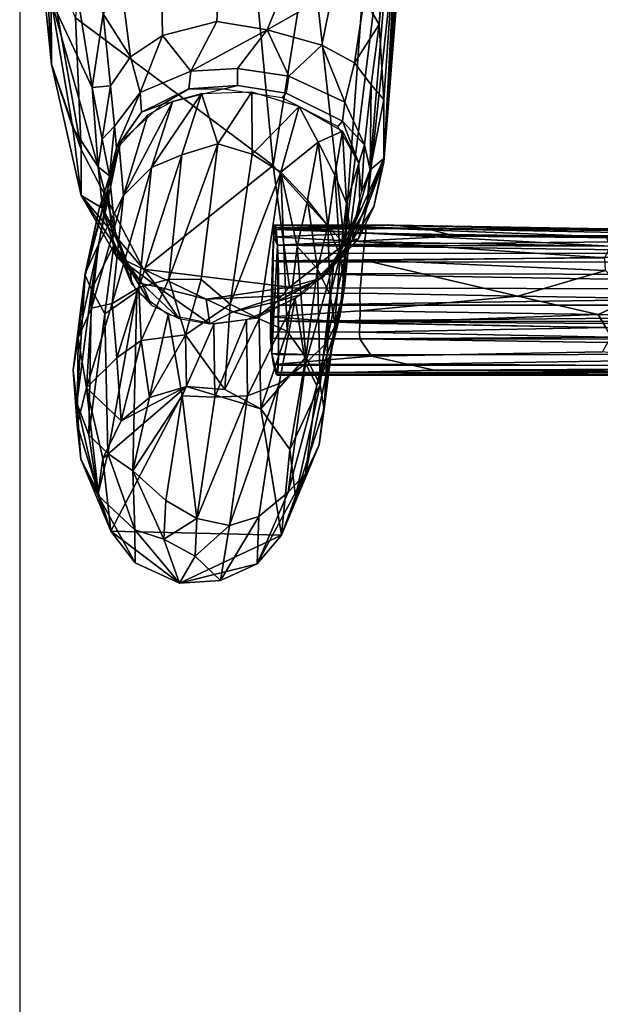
# Model space of a CAD drawing. Header units: millimetres. Extents: x 74 to 645, y -316 to 396.
# Tile 2 of 16: x 74 to 152, y -183 to -50. Entities that reach past the tile are written whole.
import ezdxf

# ---------------------------------------------------------------- set-up
doc = ezdxf.new("R2010")
doc.units = ezdxf.units.MM
doc.layers.add('Default', color=7, linetype='Continuous', true_color=0x000000)
doc.styles.add('Default', font='arial.ttf')
doc.dimstyles.new('Default', dxfattribs={"dimscale": 10, "dimtxt": 2.5, "dimasz": 3, "dimexe": 1, "dimexo": 0.5, "dimgap": 0.8, "dimtad": 1, "dimtoh": 1, "dimzin": 4, "dimdsep": 46, "dimtxsty": 'Default', "dimcen": 2.5, "dimadec": 1, "dimazin": 1, "dimtfac": 1, "dimtdec": 4, "dimtix": 1, "dimtofl": 0, "dimtmove": 1, "dimatfit": 3, "dimfxl": 1, "dimtolj": 1, "dimtzin": 1, "dimarcsym": 0})

# ---------------------------------------------------------------- blocks, each defined once
blk = doc.blocks.new('*D1')
at = {"color": 0, "lineweight": -2}
for p, q in [((73.68, -18), (73.68, -316)), ((644.68, -18), (644.68, -316)), ((103.68, -306), (614.68, -306))]:
    blk.add_line(p, q, dxfattribs=at)
at = {"color": 0}
for points in [[(103.68, -301), (103.68, -311), (73.68, -306)], [(614.68, -311), (614.68, -301), (644.68, -306)]]:
    blk.add_solid(points, dxfattribs=at)
at = {"layer": 'Defpoints', "color": 0}
for p in [(73.68, -13), (644.68, -13), (644.68, -306)]:
    blk.add_point(p, dxfattribs=at)
at = {"color": 0, "insert": (359.18, -285.24), "char_height": 25, "attachment_point": 5, "style": 'Default'}
blk.add_mtext('\\A1;571.00', dxfattribs=at)

msp = doc.modelspace()

# ---------------------------------------------------------------- linework, layer by layer
at = {"layer": 'Default', "color": 18, "true_color": 0x000000}
for points in [[(120.264, -46.88, 635.632), (134.809, 136.499, 636.661), (122.297, -50.412, 638.284)], [(122.297, -50.412, 638.284), (134.809, 136.499, 636.661), (128.802, 23.23, 641.379)], [(129.787, 28.009, 644.4), (122.947, -68.492, 643.061), (128.802, 23.23, 641.379)], [(129.515, 19.757, 648.39), (122.947, -68.492, 643.061), (129.787, 28.009, 644.4)], [(128.802, 23.23, 641.379), (122.951, -60.515, 640.685), (122.297, -50.412, 638.284)], [(122.947, -68.492, 643.061), (122.951, -60.515, 640.685), (128.802, 23.23, 641.379)], [(129.515, 19.757, 648.39), (125.871, -32.129, 649.173), (122.947, -68.492, 643.061)], [(117.598, -80.093, 657.491), (124.238, 11.714, 656.601), (112.99, -38.165, 658.552)], [(124.238, 11.714, 656.601), (117.598, -80.093, 657.491), (125.453, -16.817, 655.903)], [(84.627, 6.074, 660.141), (81.209, -49.487, 659.761), (107.944, -69.47, 658.769), (101.57, -1.381, 659.303)], [(112.99, -38.165, 658.552), (101.57, -1.381, 659.303), (107.944, -69.47, 658.769)], [(120.629, -75.149, 655.947), (125.453, -16.817, 655.903), (117.598, -80.093, 657.491)], [(124.537, -38.808, 654.719), (125.453, -16.817, 655.903), (120.629, -75.149, 655.947)], [(78.782, -29.379, 644.539), (83.488, -58.931, 640.627), (77.93, -47.114, 650.906)], [(84.963, -48.95, 637.994), (83.488, -58.931, 640.627), (78.782, -29.379, 644.539)], [(77.93, -47.114, 650.906), (77.963, -55.762, 657.826), (75.446, -30.731, 657.869)], [(77.122, -39.468, 659.445), (75.446, -30.731, 657.869), (77.963, -55.762, 657.826)], [(124.537, -38.808, 654.719), (122.923, -69.017, 647.225), (125.871, -32.129, 649.173)], [(122.947, -68.492, 643.061), (125.871, -32.129, 649.173), (122.923, -69.017, 647.225)], [(117.598, -80.093, 657.491), (112.99, -38.165, 658.552), (107.944, -69.47, 658.769)], [(77.122, -39.468, 659.445), (77.963, -55.762, 657.826), (81.994, -67.317, 658.875)], [(81.994, -67.317, 658.875), (81.209, -49.487, 659.761), (77.122, -39.468, 659.445)], [(124.537, -38.808, 654.719), (120.629, -75.149, 655.947), (122.923, -69.017, 647.225)], [(92.88, -44.433, 632.636), (100.703, -43.048, 631.541), (100.36, -50.003, 629.099), (93.004, -51.891, 630.242)], [(110.231, -43.614, 631.631), (107.165, -51.107, 628.524), (100.36, -50.003, 629.099), (100.703, -43.048, 631.541)], [(107.165, -51.107, 628.524), (110.231, -43.614, 631.631), (115.986, -46.074, 632.936)], [(87.552, -45.938, 635.565), (92.88, -44.433, 632.636), (93.004, -51.891, 630.242), (88.659, -54.751, 632.638)], [(84.963, -48.95, 637.994), (87.552, -45.938, 635.565), (88.659, -54.751, 632.638)], [(107.165, -51.107, 628.524), (115.986, -46.074, 632.936), (114.528, -53.184, 629.745)], [(120.264, -46.88, 635.632), (118.97, -55.598, 632.399), (114.528, -53.184, 629.745), (115.986, -46.074, 632.936)], [(77.93, -47.114, 650.906), (83.488, -58.931, 640.627), (84.276, -69.661, 641.738)], [(84.276, -69.661, 641.738), (80.85, -64.368, 650.631), (77.93, -47.114, 650.906)], [(80.85, -64.368, 650.631), (77.963, -55.762, 657.826), (77.93, -47.114, 650.906)], [(118.97, -55.598, 632.399), (120.264, -46.88, 635.632), (122.297, -50.412, 638.284)], [(85.981, -58.698, 635.346), (83.488, -58.931, 640.627), (84.963, -48.95, 637.994)], [(84.963, -48.95, 637.994), (88.659, -54.751, 632.638), (85.981, -58.698, 635.346)], [(81.209, -49.487, 659.761), (81.994, -67.317, 658.875), (90.429, -83.456, 658.513), (107.944, -69.47, 658.769)], [(93.004, -51.891, 630.242), (100.36, -50.003, 629.099), (96.85, -56.684, 622.367)], [(96.85, -56.684, 622.367), (100.36, -50.003, 629.099), (107.165, -51.107, 628.524)], [(118.97, -55.598, 632.399), (122.297, -50.412, 638.284), (121.223, -58.558, 635.379)], [(121.223, -58.558, 635.379), (122.297, -50.412, 638.284), (122.951, -60.515, 640.685)], [(89.982, -59.582, 624.71), (88.659, -54.751, 632.638), (93.004, -51.891, 630.242)], [(93.004, -51.891, 630.242), (96.85, -56.684, 622.367), (89.982, -59.582, 624.71)], [(96.85, -56.684, 622.367), (107.165, -51.107, 628.524), (103.149, -56.347, 621.743)], [(103.149, -56.347, 621.743), (107.165, -51.107, 628.524), (110.089, -57.363, 622.366)], [(110.089, -57.363, 622.366), (107.165, -51.107, 628.524), (114.528, -53.184, 629.745)], [(110.089, -57.363, 622.366), (114.528, -53.184, 629.745), (117.637, -60.899, 624.076)], [(117.637, -60.899, 624.076), (114.528, -53.184, 629.745), (118.97, -55.598, 632.399)], [(80.85, -64.368, 650.631), (82.011, -73.513, 657.387), (77.963, -55.762, 657.826)], [(81.994, -67.317, 658.875), (77.963, -55.762, 657.826), (82.011, -73.513, 657.387)], [(88.659, -54.751, 632.638), (89.982, -59.582, 624.71), (86.51, -64.157, 629.09), (85.981, -58.698, 635.346)], [(118.97, -55.598, 632.399), (121.223, -58.558, 635.379), (120.31, -66.665, 625.01), (117.637, -60.899, 624.076)], [(96.85, -56.684, 622.367), (96.574, -59.114, 615.799), (90.138, -62.233, 617.434), (89.982, -59.582, 624.71)], [(103.149, -56.347, 621.743), (103.136, -58.625, 615.26), (96.574, -59.114, 615.799), (96.85, -56.684, 622.367)], [(110.089, -57.363, 622.366), (109.729, -59.695, 615.657), (103.136, -58.625, 615.26), (103.149, -56.347, 621.743)], [(117.345, -63.472, 616.851), (109.729, -59.695, 615.657), (110.089, -57.363, 622.366), (117.637, -60.899, 624.076)], [(121.223, -58.558, 635.379), (121.089, -70.032, 627.535), (120.31, -66.665, 625.01)], [(121.223, -58.558, 635.379), (122.951, -60.515, 640.685), (121.089, -70.032, 627.535)], [(85.981, -58.698, 635.346), (84.824, -65.914, 636.733), (83.488, -58.931, 640.627)], [(84.276, -69.661, 641.738), (83.488, -58.931, 640.627), (84.824, -65.914, 636.733)], [(84.824, -65.914, 636.733), (85.981, -58.698, 635.346), (86.51, -64.157, 629.09)], [(86.752, -67.007, 620.064), (86.51, -64.157, 629.09), (89.982, -59.582, 624.71)], [(86.752, -67.007, 620.064), (89.982, -59.582, 624.71), (90.138, -62.233, 617.434)], [(92.964, -61.221, 606.375), (90.138, -62.233, 617.434), (96.574, -59.114, 615.799)], [(98.276, -59.716, 606.347), (91.492, -69.741, 440.487), (94.409, -60.763, 606.366)], [(98.276, -59.716, 606.347), (95.627, -68.026, 442.795), (91.492, -69.741, 440.487)], [(92.964, -61.221, 606.375), (96.574, -59.114, 615.799), (101.202, -59.126, 606.393)], [(100.48, -66.534, 457.422), (95.627, -68.026, 442.795), (98.276, -59.716, 606.347)], [(101.202, -59.126, 606.393), (96.574, -59.114, 615.799), (103.136, -58.625, 615.26)], [(98.276, -59.716, 606.347), (105.101, -59.515, 606.343), (100.48, -66.534, 457.422)], [(105.126, -67.92, 446.882), (100.48, -66.534, 457.422), (105.101, -59.515, 606.343)], [(109.189, -60.313, 606.391), (101.202, -59.126, 606.393), (103.136, -58.625, 615.26), (109.729, -59.695, 615.657)], [(105.101, -59.515, 606.343), (111.477, -61.501, 606.289), (105.126, -67.92, 446.882)], [(109.729, -59.695, 615.657), (117.345, -63.472, 616.851), (116.718, -64.175, 606.397), (109.189, -60.313, 606.391)], [(87.417, -66.149, 606.392), (90.138, -62.233, 617.434), (92.964, -61.221, 606.375)], [(94.409, -60.763, 606.366), (87.723, -73.53, 422.579), (90.992, -62.631, 606.367)], [(94.409, -60.763, 606.366), (91.492, -69.741, 440.487), (87.723, -73.53, 422.579)], [(120.31, -66.665, 625.01), (117.345, -63.472, 616.851), (117.637, -60.899, 624.076)], [(122.947, -68.492, 643.061), (121.089, -70.032, 627.535), (122.951, -60.515, 640.685)], [(87.417, -66.149, 606.392), (86.752, -67.007, 620.064), (90.138, -62.233, 617.434)], [(105.126, -67.92, 446.882), (111.477, -61.501, 606.289), (108.979, -70.339, 437.269)], [(114.04, -66.327, 559.435), (108.979, -70.339, 437.269), (111.477, -61.501, 606.289)], [(114.04, -66.327, 559.435), (111.477, -61.501, 606.289), (117.353, -64.837, 606.405)], [(90.992, -62.631, 606.367), (87.723, -73.53, 422.579), (87.135, -66.798, 606.332)], [(119.563, -69.136, 606.398), (116.718, -64.175, 606.397), (117.345, -63.472, 616.851)], [(119.563, -69.136, 606.398), (117.345, -63.472, 616.851), (120.31, -66.665, 625.01)], [(80.85, -64.368, 650.631), (84.276, -69.661, 641.738), (84.862, -75.24, 645.859), (82.011, -73.513, 657.387)], [(86.51, -64.157, 629.09), (85.816, -70.836, 622.895), (84.824, -65.914, 636.733)], [(85.816, -70.836, 622.895), (86.51, -64.157, 629.09), (86.752, -67.007, 620.064)], [(114.04, -66.327, 559.435), (117.353, -64.837, 606.405), (116.284, -70.765, 538.784)], [(117.866, -74.57, 540.89), (116.284, -70.765, 538.784), (117.353, -64.837, 606.405)], [(117.866, -74.57, 540.89), (117.353, -64.837, 606.405), (119.556, -69.203, 606.397)], [(84.824, -65.914, 636.733), (85.816, -70.836, 622.895), (84.276, -69.661, 641.738)], [(85.622, -72.505, 606.403), (86.752, -67.007, 620.064), (87.417, -66.149, 606.392)], [(93.862, -84.84, 183.258), (95.627, -68.026, 442.795), (100.48, -66.534, 457.422)], [(93.862, -84.84, 183.258), (100.48, -66.534, 457.422), (98.23, -84.892, 175.342)], [(100.48, -66.534, 457.422), (105.126, -67.92, 446.882), (102.16, -88.199, 136.499), (98.23, -84.892, 175.342)], [(112.6, -74.132, 421.834), (108.979, -70.339, 437.269), (114.04, -66.327, 559.435)], [(114.04, -66.327, 559.435), (115.345, -77.627, 424.295), (112.6, -74.132, 421.834)], [(114.04, -66.327, 559.435), (116.284, -70.765, 538.784), (115.345, -77.627, 424.295)], [(82.011, -73.513, 657.387), (90.429, -83.456, 658.513), (81.994, -67.317, 658.875)], [(82.543, -84.065, 378.253), (87.135, -66.798, 606.332), (84.344, -80.129, 375.393)], [(82.543, -84.065, 378.253), (84.426, -75.307, 521.598), (87.135, -66.798, 606.332)], [(84.344, -80.129, 375.393), (87.135, -66.798, 606.332), (87.723, -73.53, 422.579)], [(85.537, -72.93, 606.383), (87.135, -66.798, 606.332), (84.426, -75.307, 521.598)], [(85.622, -72.505, 606.403), (85.816, -70.836, 622.895), (86.752, -67.007, 620.064)], [(120.31, -66.665, 625.01), (119.918, -72.999, 606.402), (119.563, -69.136, 606.398)], [(120.31, -66.665, 625.01), (121.089, -70.032, 627.535), (119.918, -72.999, 606.402)], [(89.801, -85.965, 189.619), (91.492, -69.741, 440.487), (95.627, -68.026, 442.795)], [(89.801, -85.965, 189.619), (95.627, -68.026, 442.795), (93.862, -84.84, 183.258)], [(105.126, -67.92, 446.882), (108.979, -70.339, 437.269), (102.16, -88.199, 136.499)], [(119.556, -69.203, 606.397), (118.375, -78.264, 549.114), (117.866, -74.57, 540.89)], [(119.556, -69.203, 606.397), (119.662, -75.274, 606.419), (118.375, -78.264, 549.114)], [(122.947, -68.492, 643.061), (121.586, -75.06, 644.269), (118.7, -79.497, 623.676)], [(118.963, -77.349, 606.408), (122.947, -68.492, 643.061), (118.7, -79.497, 623.676)], [(118.963, -77.349, 606.408), (121.089, -70.032, 627.535), (122.947, -68.492, 643.061)], [(121.586, -75.06, 644.269), (122.923, -69.017, 647.225), (120.629, -75.149, 655.947), (119.499, -79.386, 654.339)], [(122.923, -69.017, 647.225), (121.586, -75.06, 644.269), (122.947, -68.492, 643.061)], [(84.276, -69.661, 641.738), (86.574, -78.37, 624.164), (84.862, -75.24, 645.859)], [(85.816, -70.836, 622.895), (86.574, -78.37, 624.164), (84.276, -69.661, 641.738)], [(86.194, -88.107, 196.816), (87.723, -73.53, 422.579), (91.492, -69.741, 440.487)], [(86.194, -88.107, 196.816), (91.492, -69.741, 440.487), (89.801, -85.965, 189.619)], [(90.429, -83.456, 658.513), (110.16, -85.93, 657.886), (107.944, -69.47, 658.769)], [(102.16, -88.199, 136.499), (108.979, -70.339, 437.269), (106.092, -90.17, 131.695)], [(109.848, -91.877, 148.13), (106.092, -90.17, 131.695), (108.979, -70.339, 437.269)], [(117.598, -80.093, 657.491), (107.944, -69.47, 658.769), (110.16, -85.93, 657.886)], [(109.848, -91.877, 148.13), (108.979, -70.339, 437.269), (111.19, -80.399, 325.564)], [(111.19, -80.399, 325.564), (108.979, -70.339, 437.269), (112.6, -74.132, 421.834)], [(118.963, -77.349, 606.408), (119.918, -72.999, 606.402), (121.089, -70.032, 627.535)], [(86.237, -79.362, 606.409), (86.574, -78.37, 624.164), (85.816, -70.836, 622.895), (85.622, -72.505, 606.403)], [(117.038, -81.682, 427.703), (115.345, -77.627, 424.295), (116.284, -70.765, 538.784)], [(117.038, -81.682, 427.703), (116.284, -70.765, 538.784), (117.866, -74.57, 540.89)], [(85.537, -72.93, 606.383), (82.559, -84.353, 449.43), (83.391, -86.227, 485.299)], [(84.426, -75.307, 521.598), (82.559, -84.353, 449.43), (85.537, -72.93, 606.383)], [(85.537, -72.93, 606.383), (83.391, -86.227, 485.299), (86.392, -80.233, 606.381)], [(86.265, -79.89, 648.363), (86.708, -81.698, 656.123), (82.011, -73.513, 657.387)], [(86.265, -79.89, 648.363), (82.011, -73.513, 657.387), (84.862, -75.24, 645.859)], [(86.708, -81.698, 656.123), (90.429, -83.456, 658.513), (82.011, -73.513, 657.387)], [(83.383, -88.771, 242.584), (84.344, -80.129, 375.393), (87.723, -73.53, 422.579)], [(83.383, -88.771, 242.584), (87.723, -73.53, 422.579), (86.194, -88.107, 196.816)], [(112.6, -74.132, 421.834), (113.969, -83.429, 334.738), (111.19, -80.399, 325.564)], [(112.6, -74.132, 421.834), (115.345, -77.627, 424.295), (113.969, -83.429, 334.738)], [(82.559, -84.353, 449.43), (84.426, -75.307, 521.598), (82.543, -84.065, 378.253)], [(88.645, -83.614, 627.882), (86.265, -79.89, 648.363), (84.862, -75.24, 645.859)], [(84.862, -75.24, 645.859), (86.574, -78.37, 624.164), (88.645, -83.614, 627.882)], [(119.662, -75.274, 606.419), (116.153, -82.541, 606.293), (117.704, -81.646, 562.604)], [(117.866, -74.57, 540.89), (117.594, -85.917, 432.823), (117.038, -81.682, 427.703)], [(117.866, -74.57, 540.89), (118.375, -78.264, 549.114), (117.594, -85.917, 432.823)], [(120.629, -75.149, 655.947), (117.598, -80.093, 657.491), (119.499, -79.386, 654.339)], [(117.704, -81.646, 562.604), (118.375, -78.264, 549.114), (119.662, -75.274, 606.419)], [(121.586, -75.06, 644.269), (119.499, -79.386, 654.339), (118.7, -79.497, 623.676)], [(88.845, -85.512, 606.419), (86.574, -78.37, 624.164), (86.237, -79.362, 606.409)], [(88.845, -85.512, 606.419), (88.645, -83.614, 627.882), (86.574, -78.37, 624.164)], [(108.065, -77.844, 435.533), (107.993, -79.1, 438.129), (120.475, -78.612, 437.02)], [(108.065, -77.844, 435.533), (108.544, -80.24, 392.242), (107.993, -79.1, 438.129)], [(108.143, -77.499, 429.545), (108.065, -77.844, 435.533), (120.471, -77.857, 435.143)], [(108.143, -77.499, 429.545), (108.356, -78.11, 411.651), (108.065, -77.844, 435.533)], [(108.065, -77.844, 435.533), (120.475, -78.612, 437.02), (120.471, -77.857, 435.143)], [(108.356, -78.11, 411.651), (108.544, -80.24, 392.242), (108.065, -77.844, 435.533)], [(108.143, -77.499, 429.545), (120.471, -77.857, 435.143), (121.817, -77.505, 428.726)], [(108.24, -77.513, 421.727), (108.143, -77.499, 429.545), (121.817, -77.505, 428.726)], [(108.143, -77.499, 429.545), (108.24, -77.513, 421.727), (108.356, -78.11, 411.651)], [(108.24, -77.513, 421.727), (121.817, -77.505, 428.726), (124.283, -77.534, 420.251)], [(108.356, -78.11, 411.651), (108.24, -77.513, 421.727), (124.283, -77.534, 420.251)], [(108.356, -78.11, 411.651), (124.283, -77.534, 420.251), (128.661, -77.965, 412.637)], [(108.356, -78.11, 411.651), (128.661, -77.965, 412.637), (132.566, -78.999, 402.25)], [(108.544, -80.24, 392.242), (108.356, -78.11, 411.651), (132.566, -78.999, 402.25)], [(115.684, -86.999, 344.059), (113.969, -83.429, 334.738), (115.345, -77.627, 424.295)], [(115.684, -86.999, 344.059), (115.345, -77.627, 424.295), (117.038, -81.682, 427.703)], [(118.963, -77.349, 606.408), (118.7, -79.497, 623.676), (116.17, -82.992, 606.421)], [(116.97, -89.87, 441.354), (118.375, -78.264, 549.114), (117.704, -81.646, 562.604)], [(116.97, -89.87, 441.354), (117.594, -85.917, 432.823), (118.375, -78.264, 549.114)], [(121.817, -77.505, 428.726), (120.471, -77.857, 435.143), (160.459, -78.358, 425.644)], [(120.471, -77.857, 435.143), (161.332, -78.633, 427.269), (160.459, -78.358, 425.644)], [(120.471, -77.857, 435.143), (120.475, -78.612, 437.02), (152.991, -79.118, 430.165)], [(120.471, -77.857, 435.143), (152.991, -79.118, 430.165), (161.332, -78.633, 427.269)], [(169.042, -78.273, 420.58), (124.283, -77.534, 420.251), (121.817, -77.505, 428.726), (160.459, -78.358, 425.644)], [(124.283, -77.534, 420.251), (169.042, -78.273, 420.58), (175.62, -78.371, 413.244), (128.661, -77.965, 412.637)], [(184.357, -78.774, 406.432), (132.566, -78.999, 402.25), (128.661, -77.965, 412.637), (175.62, -78.371, 413.244)], [(107.783, -94.9, 424.782), (107.608, -92.791, 435.68), (107.993, -79.1, 438.129)], [(107.993, -79.1, 438.129), (107.608, -92.791, 435.68), (107.862, -82.352, 439.517)], [(108.544, -80.24, 392.242), (107.783, -94.9, 424.782), (107.993, -79.1, 438.129)], [(107.993, -79.1, 438.129), (107.862, -82.352, 439.517), (120.088, -82.218, 439.123), (120.334, -79.786, 438.119)], [(107.993, -79.1, 438.129), (120.334, -79.786, 438.119), (120.475, -78.612, 437.02)], [(108.544, -80.24, 392.242), (132.566, -78.999, 402.25), (182.193, -79.512, 398.405)], [(108.544, -80.24, 392.242), (182.193, -79.512, 398.405), (253.515, -80.638, 389.157)], [(114.396, -84.592, 626.786), (118.7, -79.497, 623.676), (119.499, -79.386, 654.339)], [(114.396, -84.592, 626.786), (119.499, -79.386, 654.339), (114.636, -84.643, 655.115)], [(114.396, -84.592, 626.786), (116.17, -82.992, 606.421), (118.7, -79.497, 623.676)], [(114.636, -84.643, 655.115), (119.499, -79.386, 654.339), (117.598, -80.093, 657.491)], [(120.334, -79.786, 438.119), (120.088, -82.218, 439.123), (152.812, -81.925, 431.925)], [(120.475, -78.612, 437.02), (120.334, -79.786, 438.119), (153.568, -80.361, 431.092)], [(120.334, -79.786, 438.119), (152.812, -81.925, 431.925), (153.568, -80.361, 431.092)], [(120.475, -78.612, 437.02), (153.568, -80.361, 431.092), (152.991, -79.118, 430.165)], [(184.357, -78.774, 406.432), (182.193, -79.512, 398.405), (132.566, -78.999, 402.25)], [(81.59, -92.759, 244.59), (82.543, -84.065, 378.253), (84.344, -80.129, 375.393)], [(81.59, -92.759, 244.59), (84.344, -80.129, 375.393), (83.383, -88.771, 242.584)], [(86.392, -80.233, 606.381), (83.391, -86.227, 485.299), (85.18, -89.503, 498.705)], [(86.392, -80.233, 606.381), (85.18, -89.503, 498.705), (89.539, -86.496, 606.288)], [(90.249, -85.446, 637.238), (86.708, -81.698, 656.123), (86.265, -79.89, 648.363)], [(90.249, -85.446, 637.238), (86.265, -79.89, 648.363), (88.645, -83.614, 627.882)], [(108.677, -95.052, 377.058), (107.783, -94.9, 424.782), (108.544, -80.24, 392.242)], [(108.606, -81.3, 385.769), (108.544, -80.24, 392.242), (191.064, -81.35, 385.119)], [(253.515, -80.638, 389.157), (191.064, -81.35, 385.119), (108.544, -80.24, 392.242)], [(108.632, -82.476, 381.716), (108.666, -85.999, 376.623), (108.544, -80.24, 392.242)], [(108.666, -85.999, 376.623), (108.677, -95.052, 377.058), (108.544, -80.24, 392.242)], [(108.544, -80.24, 392.242), (108.606, -81.3, 385.769), (108.632, -82.476, 381.716)], [(111.19, -80.399, 325.564), (112.379, -95.355, 145.831), (109.848, -91.877, 148.13)], [(117.598, -80.093, 657.491), (110.16, -85.93, 657.886), (114.636, -84.643, 655.115)], [(111.19, -80.399, 325.564), (113.969, -83.429, 334.738), (112.379, -95.355, 145.831)], [(86.708, -81.698, 656.123), (92.298, -85.886, 655.371), (90.429, -83.456, 658.513)], [(92.298, -85.886, 655.371), (86.708, -81.698, 656.123), (90.249, -85.446, 637.238)], [(107.862, -82.352, 439.517), (107.608, -92.791, 435.68), (107.646, -89.899, 438.975)], [(107.646, -89.899, 438.975), (107.728, -86.761, 439.642), (107.862, -82.352, 439.517)], [(119.677, -86.713, 439.284), (120.088, -82.218, 439.123), (107.862, -82.352, 439.517), (107.728, -86.761, 439.642)], [(108.632, -82.476, 381.716), (108.606, -81.3, 385.769), (191.064, -81.35, 385.119)], [(191.064, -81.35, 385.119), (219.37, -82.555, 381.098), (108.632, -82.476, 381.716)], [(108.632, -82.476, 381.716), (219.37, -82.555, 381.098), (224.235, -84.346, 378.088), (108.671, -84.07, 378.708)], [(108.632, -82.476, 381.716), (108.671, -84.07, 378.708), (108.666, -85.999, 376.623)], [(117.704, -81.646, 562.604), (115.191, -93.443, 451.054), (116.97, -89.87, 441.354)], [(117.704, -81.646, 562.604), (116.153, -82.541, 606.293), (115.191, -93.443, 451.054)], [(117.038, -81.682, 427.703), (116.29, -90.968, 351.533), (115.684, -86.999, 344.059)], [(117.038, -81.682, 427.703), (117.594, -85.917, 432.823), (116.29, -90.968, 351.533)], [(119.677, -86.713, 439.284), (141.037, -87.148, 434.712), (120.088, -82.218, 439.123)], [(120.088, -82.218, 439.123), (152.912, -83.671, 432.257), (152.812, -81.925, 431.925)], [(120.088, -82.218, 439.123), (141.037, -87.148, 434.712), (152.912, -83.671, 432.257)], [(91.505, -88.335, 606.422), (90.249, -85.446, 637.238), (88.645, -83.614, 627.882)], [(91.505, -88.335, 606.422), (88.645, -83.614, 627.882), (88.845, -85.512, 606.419)], [(98.924, -87.524, 656.851), (110.16, -85.93, 657.886), (90.429, -83.456, 658.513)], [(90.429, -83.456, 658.513), (92.298, -85.886, 655.371), (98.924, -87.524, 656.851)], [(112.319, -96.219, 459.036), (116.153, -82.541, 606.293), (110.938, -87.479, 606.352)], [(111.876, -86.845, 606.42), (116.17, -82.992, 606.421), (114.396, -84.592, 626.786)], [(112.319, -96.219, 459.036), (115.191, -93.443, 451.054), (116.153, -82.541, 606.293)], [(114.337, -99.127, 159.028), (112.379, -95.355, 145.831), (113.969, -83.429, 334.738)], [(114.337, -99.127, 159.028), (113.969, -83.429, 334.738), (115.684, -86.999, 344.059)], [(152.912, -83.671, 432.257), (141.037, -87.148, 434.712), (156.814, -87.406, 431.68)], [(80.898, -97.151, 245.424), (82.559, -84.353, 449.43), (82.543, -84.065, 378.253)], [(80.898, -97.151, 245.424), (82.543, -84.065, 378.253), (81.59, -92.759, 244.59)], [(81.396, -101.604, 245.639), (82.559, -84.353, 449.43), (80.898, -97.151, 245.424)], [(81.396, -101.604, 245.639), (83.391, -86.227, 485.299), (82.559, -84.353, 449.43)], [(93.862, -84.84, 183.258), (90.107, -93.113, 92.216), (89.801, -85.965, 189.619)], [(93.862, -84.84, 183.258), (96.086, -92.366, 76.856), (90.107, -93.113, 92.216)], [(98.23, -84.892, 175.342), (96.086, -92.366, 76.856), (93.862, -84.84, 183.258)], [(102.16, -88.199, 136.499), (96.086, -92.366, 76.856), (98.23, -84.892, 175.342)], [(108.506, -87.869, 629.945), (114.396, -84.592, 626.786), (114.636, -84.643, 655.115)], [(111.876, -86.845, 606.42), (114.396, -84.592, 626.786), (108.506, -87.869, 629.945)], [(108.506, -87.869, 629.945), (114.636, -84.643, 655.115), (109.109, -87.063, 655.249)], [(108.671, -84.07, 378.708), (242.878, -86.354, 376.255), (108.666, -85.999, 376.623)], [(224.235, -84.346, 378.088), (242.878, -86.354, 376.255), (108.671, -84.07, 378.708)], [(114.636, -84.643, 655.115), (110.16, -85.93, 657.886), (109.109, -87.063, 655.249)], [(83.013, -105.859, 244.864), (83.391, -86.227, 485.299), (81.396, -101.604, 245.639)], [(83.013, -105.859, 244.864), (85.18, -89.503, 498.705), (83.391, -86.227, 485.299)], [(85.62, -108.383, 262.43), (89.539, -86.496, 606.288), (85.18, -89.503, 498.705)], [(88.978, -110.757, 268.92), (89.539, -86.496, 606.288), (85.62, -108.383, 262.43)], [(89.801, -85.965, 189.619), (86.817, -95.467, 93.329), (86.194, -88.107, 196.816)], [(89.801, -85.965, 189.619), (90.107, -93.113, 92.216), (86.817, -95.467, 93.329)], [(88.978, -110.757, 268.92), (93.779, -89.643, 606.423), (89.539, -86.496, 606.288)], [(95.189, -90.154, 606.424), (90.249, -85.446, 637.238), (91.505, -88.335, 606.422)], [(95.189, -90.154, 606.424), (92.298, -85.886, 655.371), (90.249, -85.446, 637.238)], [(99.386, -90.887, 606.425), (98.924, -87.524, 656.851), (92.298, -85.886, 655.371)], [(99.386, -90.887, 606.425), (92.298, -85.886, 655.371), (95.189, -90.154, 606.424)], [(109.109, -87.063, 655.249), (110.16, -85.93, 657.886), (98.924, -87.524, 656.851)], [(242.878, -86.354, 376.255), (108.708, -88.344, 375.449), (108.666, -85.999, 376.623)], [(108.684, -90.527, 375.24), (108.677, -95.052, 377.058), (108.666, -85.999, 376.623)], [(108.666, -85.999, 376.623), (108.708, -88.344, 375.449), (108.684, -90.527, 375.24)], [(357.785, -88.338, 375.421), (108.708, -88.344, 375.449), (242.878, -86.354, 376.255)], [(115.666, -95.107, 356.599), (117.594, -85.917, 432.823), (116.97, -89.87, 441.354)], [(115.666, -95.107, 356.599), (116.29, -90.968, 351.533), (117.594, -85.917, 432.823)], [(102.555, -89.24, 629.952), (109.109, -87.063, 655.249), (98.924, -87.524, 656.851)], [(102.555, -89.24, 629.952), (98.924, -87.524, 656.851), (99.386, -90.887, 606.425)], [(102.555, -89.24, 629.952), (108.506, -87.869, 629.945), (109.109, -87.063, 655.249)], [(104.511, -100.605, 460.127), (110.938, -87.479, 606.352), (104.339, -90.327, 606.408)], [(104.511, -100.605, 460.127), (108.778, -98.918, 458.125), (110.938, -87.479, 606.352)], [(108.506, -87.869, 629.945), (105.627, -90.087, 606.424), (111.876, -86.845, 606.42)], [(107.728, -86.761, 439.642), (107.646, -89.899, 438.975), (119.736, -89.124, 438.853), (119.677, -86.713, 439.284)], [(110.938, -87.479, 606.352), (108.778, -98.918, 458.125), (112.319, -96.219, 459.036)], [(115.684, -86.999, 344.059), (114.848, -102.393, 168.153), (114.337, -99.127, 159.028)], [(115.684, -86.999, 344.059), (116.29, -90.968, 351.533), (114.848, -102.393, 168.153)], [(141.037, -87.148, 434.712), (119.677, -86.713, 439.284), (119.736, -89.124, 438.853)], [(141.037, -87.148, 434.712), (119.736, -89.124, 438.853), (151.909, -89.622, 432.097)], [(156.814, -87.406, 431.68), (141.037, -87.148, 434.712), (151.909, -89.622, 432.097)], [(156.814, -87.406, 431.68), (151.909, -89.622, 432.097), (187.445, -90.284, 426.638)], [(82.733, -99.499, 109.862), (81.59, -92.759, 244.59), (83.383, -88.771, 242.584)], [(82.733, -99.499, 109.862), (83.383, -88.771, 242.584), (86.194, -88.107, 196.816)], [(86.194, -88.107, 196.816), (86.817, -95.467, 93.329), (82.733, -99.499, 109.862)], [(101.435, -99.756, 1.271), (96.086, -92.366, 76.856), (102.16, -88.199, 136.499)], [(106.092, -90.17, 131.695), (101.435, -99.756, 1.271), (102.16, -88.199, 136.499)], [(105.627, -90.087, 606.424), (108.506, -87.869, 629.945), (102.555, -89.24, 629.952)], [(107.646, -89.899, 438.975), (119.695, -90.774, 438.075), (119.736, -89.124, 438.853)], [(357.785, -88.338, 375.421), (108.684, -90.527, 375.24), (108.708, -88.344, 375.449)], [(357.785, -88.338, 375.421), (461.45, -90.584, 375.218), (108.684, -90.527, 375.24)], [(119.695, -90.774, 438.075), (151.909, -89.622, 432.097), (119.736, -89.124, 438.853)], [(85.62, -108.383, 262.43), (85.18, -89.503, 498.705), (83.013, -105.859, 244.864)], [(95.641, -100.609, 459.48), (93.779, -89.643, 606.423), (88.978, -110.757, 268.92)], [(93.779, -89.643, 606.423), (95.641, -100.609, 459.48), (99.92, -90.921, 606.414)], [(102.555, -89.24, 629.952), (99.386, -90.887, 606.425), (105.627, -90.087, 606.424)], [(104.339, -90.327, 606.408), (99.92, -90.921, 606.414), (100.06, -100.771, 466.215)], [(104.339, -90.327, 606.408), (100.06, -100.771, 466.215), (104.511, -100.605, 460.127)], [(106.092, -90.17, 131.695), (106.302, -102.371, 0.244), (101.435, -99.756, 1.271)], [(106.302, -102.371, 0.244), (106.092, -90.17, 131.695), (109.848, -91.877, 148.13)], [(107.615, -91.965, 437.37), (107.646, -89.899, 438.975), (107.608, -92.791, 435.68)], [(119.695, -90.774, 438.075), (107.646, -89.899, 438.975), (107.615, -91.965, 437.37), (119.647, -91.998, 436.982)], [(116.97, -89.87, 441.354), (113.884, -99.189, 357.334), (115.666, -95.107, 356.599)], [(116.97, -89.87, 441.354), (115.191, -93.443, 451.054), (113.884, -99.189, 357.334)], [(119.695, -90.774, 438.075), (152.948, -91.379, 431.142), (151.909, -89.622, 432.097)], [(152.948, -91.379, 431.142), (187.445, -90.284, 426.638), (151.909, -89.622, 432.097)], [(100.06, -100.771, 466.215), (99.92, -90.921, 606.414), (95.641, -100.609, 459.48)], [(108.687, -92.935, 375.737), (108.677, -95.052, 377.058), (108.684, -90.527, 375.24)], [(437.55, -92.819, 375.575), (108.684, -90.527, 375.24), (461.45, -90.584, 375.218)], [(228.182, -92.829, 375.609), (108.684, -90.527, 375.24), (437.55, -92.819, 375.575)], [(228.182, -92.829, 375.609), (108.687, -92.935, 375.737), (108.684, -90.527, 375.24)], [(114.172, -107.208, 167.754), (114.848, -102.393, 168.153), (116.29, -90.968, 351.533)], [(114.172, -107.208, 167.754), (116.29, -90.968, 351.533), (115.666, -95.107, 356.599)], [(152.948, -91.379, 431.142), (119.695, -90.774, 438.075), (119.647, -91.998, 436.982)], [(152.948, -91.379, 431.142), (119.647, -91.998, 436.982), (153.715, -92.655, 429.983)], [(81.465, -104.51, 121.29), (80.898, -97.151, 245.424), (81.59, -92.759, 244.59)], [(81.465, -104.51, 121.29), (81.59, -92.759, 244.59), (82.733, -99.499, 109.862)], [(90.107, -93.113, 92.216), (87.424, -103.997, 0.994), (86.817, -95.467, 93.329)], [(90.107, -93.113, 92.216), (91.217, -100.813, 2.384), (87.424, -103.997, 0.994)], [(96.086, -92.366, 76.856), (91.217, -100.813, 2.384), (90.107, -93.113, 92.216)], [(96.086, -92.366, 76.856), (96.262, -99.358, 0.083), (91.217, -100.813, 2.384)], [(101.435, -99.756, 1.271), (96.262, -99.358, 0.083), (96.086, -92.366, 76.856)], [(112.379, -95.355, 145.831), (106.302, -102.371, 0.244), (109.848, -91.877, 148.13)], [(119.647, -91.998, 436.982), (107.615, -91.965, 437.37), (107.608, -92.791, 435.68), (119.675, -92.888, 435.168)], [(107.783, -94.9, 424.782), (121.256, -95.232, 422.788), (119.675, -92.888, 435.168), (107.608, -92.791, 435.68)], [(230.328, -94.907, 376.75), (108.677, -95.052, 377.058), (108.687, -92.935, 375.737), (228.182, -92.829, 375.609)], [(119.675, -92.888, 435.168), (153.715, -92.655, 429.983), (119.647, -91.998, 436.982)], [(119.675, -92.888, 435.168), (153.234, -93.406, 428.603), (153.715, -92.655, 429.983)], [(152.514, -94.671, 422.75), (153.234, -93.406, 428.603), (119.675, -92.888, 435.168), (121.256, -95.232, 422.788)], [(112.319, -96.219, 459.036), (113.884, -99.189, 357.334), (115.191, -93.443, 451.054)], [(86.817, -95.467, 93.329), (87.424, -103.997, 0.994), (82.733, -99.499, 109.862)], [(112.379, -95.355, 145.831), (110.222, -107.841, 0.726), (106.302, -102.371, 0.244)], [(121.256, -95.232, 422.788), (107.783, -94.9, 424.782), (108.001, -96.362, 412.643)], [(108.356, -97.695, 393.005), (107.783, -94.9, 424.782), (108.488, -97.795, 386.507)], [(108.488, -97.795, 386.507), (107.783, -94.9, 424.782), (108.677, -95.052, 377.058)], [(108.001, -96.362, 412.643), (107.783, -94.9, 424.782), (108.356, -97.695, 393.005)], [(121.256, -95.232, 422.788), (108.001, -96.362, 412.643), (126.118, -96.326, 413.596)], [(108.644, -96.512, 379.299), (108.488, -97.795, 386.507), (108.677, -95.052, 377.058)], [(230.328, -94.907, 376.75), (212.65, -96.468, 378.853), (108.644, -96.512, 379.299), (108.677, -95.052, 377.058)], [(110.222, -107.841, 0.726), (112.379, -95.355, 145.831), (114.337, -99.127, 159.028)], [(115.666, -95.107, 356.599), (112.323, -111.134, 174.108), (114.172, -107.208, 167.754)], [(115.666, -95.107, 356.599), (113.884, -99.189, 357.334), (112.323, -111.134, 174.108)], [(160.971, -95.777, 415.648), (152.514, -94.671, 422.75), (121.256, -95.232, 422.788), (126.118, -96.326, 413.596)], [(160.971, -95.777, 415.648), (126.118, -96.326, 413.596), (201.595, -96.765, 405.372)], [(81.955, -109.186, 121.962), (80.898, -97.151, 245.424), (81.465, -104.51, 121.29)], [(81.955, -109.186, 121.962), (81.396, -101.604, 245.639), (80.898, -97.151, 245.424)], [(112.319, -96.219, 459.036), (108.778, -98.918, 458.125), (106.007, -116.917, 176.484), (110, -113.634, 181.205)], [(108.001, -96.362, 412.643), (108.356, -97.695, 393.005), (129.739, -97.148, 402.984), (126.118, -96.326, 413.596)], [(129.739, -97.148, 402.984), (108.356, -97.695, 393.005), (246.825, -97.838, 389.815)], [(108.574, -97.397, 382.407), (108.488, -97.795, 386.507), (108.644, -96.512, 379.299)], [(212.65, -96.468, 378.853), (205.86, -97.441, 381.855), (108.574, -97.397, 382.407), (108.644, -96.512, 379.299)], [(110, -113.634, 181.205), (113.884, -99.189, 357.334), (112.319, -96.219, 459.036)], [(129.739, -97.148, 402.984), (201.595, -96.765, 405.372), (126.118, -96.326, 413.596)], [(129.739, -97.148, 402.984), (245.365, -97.566, 395.286), (201.595, -96.765, 405.372)], [(245.365, -97.566, 395.286), (129.739, -97.148, 402.984), (246.825, -97.838, 389.815)], [(108.488, -97.795, 386.507), (192.444, -97.863, 385.842), (108.356, -97.695, 393.005)], [(192.444, -97.863, 385.842), (246.825, -97.838, 389.815), (108.356, -97.695, 393.005)], [(192.444, -97.863, 385.842), (108.488, -97.795, 386.507), (108.574, -97.397, 382.407)], [(192.444, -97.863, 385.842), (108.574, -97.397, 382.407), (205.86, -97.441, 381.855)], [(82.733, -99.499, 109.862), (84.316, -113.691, 2.915), (81.465, -104.51, 121.29)], [(82.733, -99.499, 109.862), (84.927, -109.087, 0.345), (84.316, -113.691, 2.915)], [(82.733, -99.499, 109.862), (87.424, -103.997, 0.994), (84.927, -109.087, 0.345)], [(85.994, -118.91, 0.093), (84.927, -109.087, 0.345), (96.262, -99.358, 0.083)], [(87.424, -103.997, 0.994), (96.262, -99.358, 0.083), (84.927, -109.087, 0.345)], [(96.262, -99.358, 0.083), (106.302, -102.371, 0.244), (109.078, -119.442, 0.047), (85.994, -118.91, 0.093)], [(96.262, -99.358, 0.083), (87.424, -103.997, 0.994), (91.217, -100.813, 2.384)], [(106.302, -102.371, 0.244), (96.262, -99.358, 0.083), (101.435, -99.756, 1.271)], [(102.056, -118.151, 180.324), (106.007, -116.917, 176.484), (108.778, -98.918, 458.125)], [(102.056, -118.151, 180.324), (108.778, -98.918, 458.125), (104.511, -100.605, 460.127)], [(110, -113.634, 181.205), (112.323, -111.134, 174.108), (113.884, -99.189, 357.334)], [(114.337, -99.127, 159.028), (111.001, -114.2, 2.897), (110.222, -107.841, 0.726)], [(114.337, -99.127, 159.028), (114.848, -102.393, 168.153), (111.001, -114.2, 2.897)], [(88.978, -110.757, 268.92), (93.437, -114.733, 235.149), (95.641, -100.609, 459.48)], [(95.641, -100.609, 459.48), (93.437, -114.733, 235.149), (97.624, -117.179, 205.705)], [(95.641, -100.609, 459.48), (97.624, -117.179, 205.705), (100.06, -100.771, 466.215)], [(104.511, -100.605, 460.127), (97.624, -117.179, 205.705), (102.056, -118.151, 180.324)], [(104.511, -100.605, 460.127), (100.06, -100.771, 466.215), (97.624, -117.179, 205.705)], [(84.256, -114.025, 132.055), (83.013, -105.859, 244.864), (81.396, -101.604, 245.639)], [(84.256, -114.025, 132.055), (81.396, -101.604, 245.639), (81.955, -109.186, 121.962)], [(110.222, -107.841, 0.726), (109.078, -119.442, 0.047), (106.302, -102.371, 0.244)], [(111.001, -114.2, 2.897), (114.848, -102.393, 168.153), (114.172, -107.208, 167.754)], [(81.465, -104.51, 121.29), (84.316, -113.691, 2.915), (81.955, -109.186, 121.962)], [(84.256, -114.025, 132.055), (85.62, -108.383, 262.43), (83.013, -105.859, 244.864)], [(114.172, -107.208, 167.754), (109.078, -119.442, 0.047), (111.001, -114.2, 2.897)], [(114.172, -107.208, 167.754), (112.323, -111.134, 174.108), (109.078, -119.442, 0.047)], [(89.244, -118.734, 128.743), (85.62, -108.383, 262.43), (84.256, -114.025, 132.055)], [(84.927, -109.087, 0.345), (85.994, -118.91, 0.093), (84.316, -113.691, 2.915)], [(89.244, -118.734, 128.743), (88.978, -110.757, 268.92), (85.62, -108.383, 262.43)], [(111.001, -114.2, 2.897), (109.078, -119.442, 0.047), (110.222, -107.841, 0.726)], [(81.955, -109.186, 121.962), (85.994, -118.91, 0.093), (84.256, -114.025, 132.055)], [(81.955, -109.186, 121.962), (84.316, -113.691, 2.915), (85.994, -118.91, 0.093)], [(93.156, -120.002, 137.181), (88.978, -110.757, 268.92), (89.244, -118.734, 128.743)], [(93.156, -120.002, 137.181), (93.437, -114.733, 235.149), (88.978, -110.757, 268.92)], [(105.803, -123.333, 0.77), (112.323, -111.134, 174.108), (110, -113.634, 181.205)], [(105.803, -123.333, 0.77), (109.078, -119.442, 0.047), (112.323, -111.134, 174.108)], [(89.316, -123.185, 1.236), (89.244, -118.734, 128.743), (84.256, -114.025, 132.055)], [(84.256, -114.025, 132.055), (85.994, -118.91, 0.093), (89.316, -123.185, 1.236)], [(110, -113.634, 181.205), (106.007, -116.917, 176.484), (105.803, -123.333, 0.77)], [(97.624, -117.179, 205.705), (93.437, -114.733, 235.149), (93.156, -120.002, 137.181)], [(100.852, -125.557, 2.377), (105.803, -123.333, 0.77), (106.007, -116.917, 176.484)], [(100.852, -125.557, 2.377), (106.007, -116.917, 176.484), (102.056, -118.151, 180.324)], [(93.156, -120.002, 137.181), (97.42, -122.302, 98.38), (97.624, -117.179, 205.705)], [(102.056, -118.151, 180.324), (97.624, -117.179, 205.705), (97.42, -122.302, 98.38)], [(97.42, -122.302, 98.38), (100.852, -125.557, 2.377), (102.056, -118.151, 180.324)], [(109.078, -119.442, 0.047), (95.297, -125.915, 0.258), (85.994, -118.91, 0.093)], [(89.316, -123.185, 1.236), (85.994, -118.91, 0.093), (95.297, -125.915, 0.258)], [(89.244, -118.734, 128.743), (89.316, -123.185, 1.236), (95.297, -125.915, 0.258)], [(89.244, -118.734, 128.743), (95.297, -125.915, 0.258), (93.156, -120.002, 137.181)], [(105.803, -123.333, 0.77), (95.297, -125.915, 0.258), (109.078, -119.442, 0.047)], [(95.297, -125.915, 0.258), (97.42, -122.302, 98.38), (93.156, -120.002, 137.181)], [(97.42, -122.302, 98.38), (95.297, -125.915, 0.258), (100.852, -125.557, 2.377)], [(95.297, -125.915, 0.258), (105.803, -123.333, 0.77), (100.852, -125.557, 2.377)]]:
    msp.add_3dface(points, dxfattribs=at)

# ---------------------------------------------------------------- dimensions: what is measured, and where the dimension line sits
dim = msp.add_linear_dim(base=(644.68, -306), p1=(73.68, -13), p2=(644.68, -13), dimstyle='Default', override={"dimscale": 10, "dimtxt": 2.5, "dimasz": 3, "dimexe": 1, "dimexo": 0.5, "dimgap": 0.8, "dimtad": 1, "dimtih": 0, "dimdec": 2, "dimlfac": 1, "dimzin": 4, "dimtxsty": 'Default', "dimcen": 2.5, "dimadec": 1, "dimazin": 0, "dimtix": 0, "dimtmove": 0, "dimtzin": 1})
dim.commit()
dim.dimension.update_dxf_attribs({"geometry": '*D1', "text_midpoint": (359.18, -285.238)})

doc.saveas('drawing.dxf')
